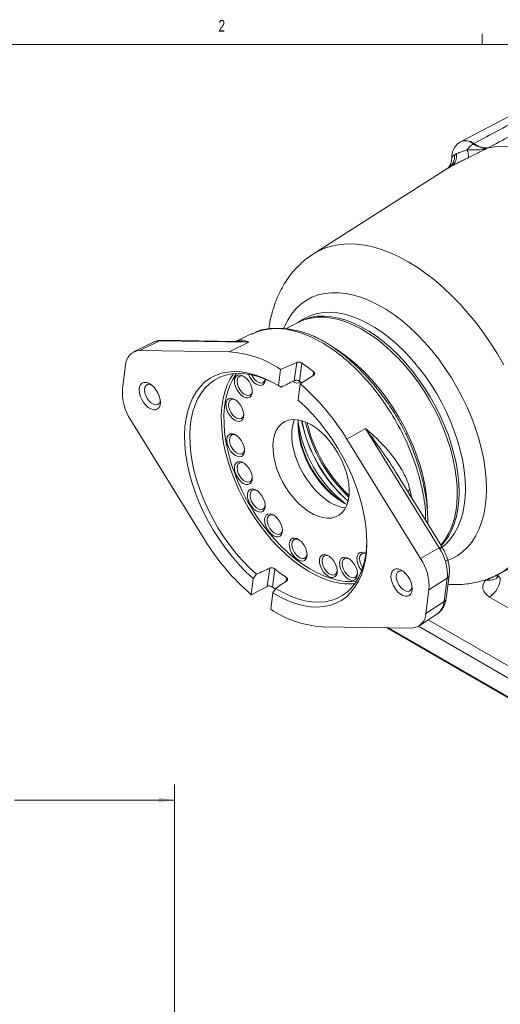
# Model space of a CAD drawing. Header units: inches. Extents: x 0.3 to 33.9, y 0.2 to 21.6.
# Tile 17 of 25: x 25.7 to 29.5, y 13.7 to 21.6. Entities that reach past the tile are written whole.
import ezdxf

# ---------------------------------------------------------------- set-up
doc = ezdxf.new("R2010")
doc.units = ezdxf.units.IN
doc.header["$MEASUREMENT"] = 0
doc.layers.add('SLD-0', color=7, linetype='Continuous', lineweight=15)
doc.styles.add('SLDTEXTSTYLE0', font='TXT', dxfattribs={"width": 0.75})
doc.dimstyles.new('SLDDIMSTYLE0', dxfattribs={"dimtxt": 0.25, "dimasz": 0.13, "dimexe": 0, "dimexo": 0.0625, "dimgap": 0.0625, "dimtad": 0, "dimtih": 1, "dimtoh": 1, "dimrnd": 1e-09, "dimzin": 12, "dimdsep": 46, "dimtxsty": 'SLDTEXTSTYLE0', "dimsah": 1, "dimcen": 0.09, "dimadec": 0, "dimazin": 3, "dimtfac": 1, "dimtofl": 0, "dimtmove": 0, "dimatfit": 3, "dimfxl": 1, "dimfrac": 2, "dimtolj": 1, "dimtzin": 12, "dimarcsym": 0})

# ---------------------------------------------------------------- blocks, each defined once
blk = doc.blocks.new('_D_7')
at = {"layer": 'SLD-0'}
for p, q in [((26.938, 12.1142), (26.938, 15.501)), ((24.3753, 15.4128), (24.3245, 15.4128)), ((24.3245, 15.4128), (24.3245, 15.016)), ((25.5183, 15.4128), (25.569, 15.4128)), ((25.569, 15.4128), (25.569, 15.016)), ((22.9555, 15.376), (24.2357, 15.376)), ((26.938, 15.376), (25.6579, 15.376)), ((24.3245, 15.016), (24.3753, 15.016)), ((25.569, 15.016), (25.5183, 15.016))]:
    blk.add_line(p, q, dxfattribs=at)
for points in [[(22.9555, 15.376), (23.0855, 15.356), (23.0855, 15.396)], [(26.938, 15.376), (26.808, 15.396), (26.808, 15.356)]]:
    blk.add_solid(points, dxfattribs=at)
at = {"layer": 'SLD-0', "char_height": 0.25, "attachment_point": 1, "style": 'SLDTEXTSTYLE0'}
for s, insert in [('3.98', (24.522, 15.7859, -1.544)), ('101.16', (24.4388, 15.3382, -1.544))]:
    blk.add_mtext(s, dxfattribs=dict(at, insert=insert))

msp = doc.modelspace()

# ---------------------------------------------------------------- linework, layer by layer
at = {"color": 7, "linetype": 'Continuous', "lineweight": 0}
for p, q in [((29.3979, 21.4106), (29.3979, 21.4954)), ((0.5229, 21.4106), (33.5229, 21.4106))]:
    msp.add_line(p, q, dxfattribs=at)
at = {"color": 7, "linetype": 'Continuous', "lineweight": 15}
for p, q in [((30.0273, 21.0534), (29.2292, 20.6371)), ((29.2247, 20.6346), (29.2217, 20.6327)), ((29.3263, 20.6173), (29.3294, 20.6193)), ((29.4458, 20.5866), (29.4428, 20.5847)), ((29.1236, 20.4222), (28.048, 19.7384)), ((27.9324, 19.1941), (27.8242, 19.1406)), ((27.9622, 19.2143), (27.9235, 19.1897)), ((26.7703, 19.0339), (26.6105, 18.9549)), ((26.661, 18.9657), (26.8188, 19.0443)), ((27.5318, 19.0339), (26.8188, 19.0443)), ((27.4313, 19.0396), (26.836, 19.0483)), ((27.5318, 19.0339), (27.3741, 18.9553)), ((27.5503, 19.1003), (27.4279, 19.0397)), ((27.3741, 18.9553), (26.661, 18.9657)), ((26.546, 18.8495), (26.5214, 18.6616)), ((27.769, 18.6861), (27.786, 18.8156)), ((27.914, 18.8708), (27.786, 18.8156)), ((27.8949, 18.7254), (27.914, 18.8708)), ((27.9355, 18.723), (27.9544, 18.867)), ((27.9429, 18.6995), (28.0504, 18.7699)), ((27.769, 18.6861), (27.7891, 18.6746)), ((27.9429, 18.6995), (27.9259, 18.57)), ((26.5881, 18.4109), (27.1774, 17.4575)), ((28.3153, 18.2588), (28.4641, 18.344)), ((29.0534, 17.3906), (28.4641, 18.344)), ((28.9046, 17.3054), (28.3153, 18.2588)), ((29.0739, 17.4009), (28.7069, 17.9946)), ((28.2474, 17.7792), (28.2888, 17.7512)), ((29.5255, 17.1791), (30.0783, 17.4675)), ((28.9046, 17.3054), (29.0534, 17.3906)), ((27.6984, 17.2286), (27.6794, 17.0833)), ((27.7385, 17.2225), (27.7196, 17.0785)), ((27.5498, 17.0168), (27.5668, 17.1463)), ((27.5928, 17.1796), (27.5668, 17.1463)), ((28.9714, 17.0547), (29.1176, 17.1497)), ((29.0929, 16.9618), (29.1176, 17.1497)), ((29.1082, 16.9837), (29.1329, 17.1716)), ((27.5498, 17.0168), (27.6794, 17.0833)), ((27.7237, 17.0302), (27.7461, 17.0662)), ((27.7237, 17.0302), (27.7067, 16.9007)), ((28.9467, 16.8668), (28.9714, 17.0547)), ((29.9433, 16.7169), (29.4559, 16.9982)), ((28.9467, 16.8668), (29.0929, 16.9618)), ((28.8931, 16.7677), (29.0414, 16.8665)), ((28.1187, 16.761), (28.8317, 16.7506)), ((30.2133, 15.8403), (28.6314, 16.7535))]:
    msp.add_line(p, q, dxfattribs=at)
at = {"color": 8, "linetype": 'Continuous', "lineweight": 15}
for p, q in [((28.0449, 18.7662), (28.0489, 18.797)), ((28.8012, 17.8421), (28.8193, 17.8569)), ((28.8193, 17.8569), (28.8342, 17.7887)), ((27.833, 17.1525), (27.8293, 17.1238)), ((29.4266, 17.1324), (29.4216, 17.1353)), ((28.6485, 16.7533), (30.2123, 15.8505)), ((30.2123, 16), (28.888, 16.7645)), ((28.9659, 16.8162), (30.2536, 16.0729))]:
    msp.add_line(p, q, dxfattribs=at)
at = {"color": 7, "linetype": 'Continuous', "lineweight": 15, "flags": 128}
for points in [[(30.6735, 19.8779), (30.6086, 19.9626), (30.5411, 20.0436), (30.4711, 20.1203), (30.3991, 20.1924), (30.3255, 20.2596), (30.2505, 20.3215), (30.1745, 20.3777), (30.098, 20.4281), (30.0213, 20.4724), (29.9448, 20.5104), (29.8688, 20.5418), (29.7939, 20.5665), (29.7202, 20.5844), (29.6482, 20.5954), (29.5782, 20.5994), (29.5107, 20.5965), (29.4458, 20.5866)], [(28.5497, 19.0615), (28.4893, 19.1033), (28.4287, 19.1396), (28.3682, 19.1703), (28.3082, 19.195), (28.2491, 19.2137), (28.1912, 19.2262), (28.135, 19.2325), (28.0807, 19.2324), (28.0289, 19.2261), (27.9797, 19.2135), (27.9336, 19.1947), (27.9324, 19.1941)], [(29.0667, 17.4125), (29.0731, 17.4198), (29.1044, 17.4616), (29.1315, 17.5087), (29.1541, 17.5606), (29.172, 17.6171), (29.1853, 17.6778), (29.1938, 17.7422), (29.1974, 17.81), (29.1961, 17.8808), (29.1899, 17.954), (29.1789, 18.0292), (29.1632, 18.1059), (29.1428, 18.1836), (29.1178, 18.2618), (29.0885, 18.34), (29.0551, 18.4177), (29.0176, 18.4944), (28.9765, 18.5696), (28.9319, 18.6427), (28.8841, 18.7134), (28.8335, 18.7812), (28.7804, 18.8456), (28.725, 18.9062), (28.6679, 18.9626), (28.6093, 19.0145), (28.5497, 19.0615)], [(27.5668, 17.1463), (27.5085, 17.2001), (27.4519, 17.2585), (27.3973, 17.321), (27.3451, 17.3874), (27.2958, 17.4569), (27.2496, 17.5293), (27.2068, 17.604), (27.1678, 17.6805), (27.1329, 17.7582), (27.1022, 17.8366), (27.076, 17.9151), (27.0545, 17.9933), (27.0379, 18.0705), (27.0261, 18.1462), (27.0194, 18.2199), (27.0178, 18.2911), (27.0212, 18.3593), (27.0297, 18.424), (27.0432, 18.4847), (27.0616, 18.5411), (27.0847, 18.5927), (27.1125, 18.6392), (27.1447, 18.6802), (27.1811, 18.7155), (27.2215, 18.7448), (27.2655, 18.7679), (27.3128, 18.7847), (27.3632, 18.7951), (27.4162, 18.7989), (27.4716, 18.7961), (27.5289, 18.7868), (27.5876, 18.771), (27.6475, 18.7489), (27.7081, 18.7205), (27.769, 18.6861)], [(27.7572, 18.6933), (27.73, 18.7079), (27.6712, 18.7353), (27.6131, 18.7568), (27.5561, 18.7721), (27.5005, 18.7811), (27.4468, 18.7837), (27.3953, 18.78), (27.3464, 18.77), (27.3005, 18.7536), (27.2578, 18.7312), (27.2187, 18.7027), (27.1834, 18.6684), (27.1521, 18.6286), (27.1252, 18.5835), (27.1027, 18.5334), (27.0848, 18.4787), (27.0718, 18.4197), (27.0635, 18.357), (27.0602, 18.2908), (27.0618, 18.2217), (27.0683, 18.1502), (27.0797, 18.0767), (27.0959, 18.0018), (27.1167, 17.9259), (27.1421, 17.8497), (27.1719, 17.7736), (27.2058, 17.6982), (27.2436, 17.624), (27.285, 17.5515), (27.3299, 17.4813), (27.3777, 17.4137), (27.4283, 17.3493), (27.4813, 17.2886), (27.5363, 17.2319), (27.5928, 17.1796)], [(27.3718, 18.7198), (27.3828, 18.7407), (27.4089, 18.7816)], [(27.498, 18.7563), (27.5168, 18.7394), (27.5333, 18.718), (27.5466, 18.6939), (27.5555, 18.6688), (27.5593, 18.6446), (27.5579, 18.623), (27.5514, 18.6056), (27.5401, 18.5939), (27.525, 18.5885), (27.5071, 18.5899), (27.4878, 18.5981), (27.4686, 18.6123), (27.4508, 18.6316), (27.4357, 18.6545), (27.4246, 18.6794), (27.4181, 18.7043), (27.4168, 18.7274), (27.4209, 18.7471), (27.4299, 18.7618), (27.4432, 18.7704), (27.4598, 18.7724), (27.4786, 18.7676), (27.498, 18.7563)], [(27.4936, 18.7594), (27.4899, 18.7611), (27.4733, 18.765), (27.4587, 18.7625), (27.4474, 18.7539), (27.4403, 18.7398), (27.4379, 18.7214), (27.4404, 18.7002), (27.4476, 18.6779), (27.459, 18.6562), (27.4736, 18.637), (27.4902, 18.6219), (27.5075, 18.6119), (27.5241, 18.608), (27.5386, 18.6105), (27.5499, 18.6191), (27.5571, 18.6332), (27.5593, 18.6456)], [(27.6631, 18.7381), (27.6616, 18.7219), (27.655, 18.7046), (27.6437, 18.6928), (27.6286, 18.6874), (27.6107, 18.6889), (27.5915, 18.697), (27.5722, 18.7113), (27.5544, 18.7306), (27.5394, 18.7535), (27.5286, 18.7773)], [(27.5531, 18.7727), (27.5626, 18.7552), (27.5772, 18.736), (27.5938, 18.7208), (27.6111, 18.7109), (27.6277, 18.707), (27.6423, 18.7094), (27.6536, 18.7181), (27.6607, 18.7321), (27.6623, 18.739)], [(27.9559, 18.7091), (27.9474, 18.715), (27.9355, 18.723)], [(26.7517, 18.6932), (26.7714, 18.6757), (26.7894, 18.654), (26.8044, 18.6293), (26.8157, 18.603), (26.8226, 18.5768), (26.8247, 18.5521), (26.8218, 18.5304), (26.8142, 18.5129), (26.8023, 18.5006), (26.7867, 18.4942), (26.7684, 18.4942), (26.7484, 18.5005), (26.728, 18.5128), (26.7082, 18.5303), (26.6903, 18.552), (26.6753, 18.5767), (26.664, 18.6029), (26.6571, 18.6291), (26.655, 18.6538), (26.6579, 18.6756), (26.6655, 18.6931), (26.6774, 18.7054), (26.693, 18.7117), (26.7113, 18.7117), (26.7312, 18.7054), (26.7517, 18.6932)], [(26.7512, 18.6935), (26.7344, 18.6973), (26.7192, 18.6948), (26.7074, 18.6858), (26.6999, 18.671), (26.6974, 18.6518), (26.7, 18.6296), (26.7076, 18.6062), (26.7195, 18.5835), (26.7348, 18.5635), (26.7522, 18.5476), (26.7703, 18.5372), (26.7876, 18.5331), (26.8029, 18.5357), (26.8147, 18.5447), (26.8222, 18.5594), (26.8239, 18.5676)], [(27.4293, 18.5689), (27.448, 18.5519), (27.4646, 18.5306), (27.4778, 18.5065), (27.4867, 18.4814), (27.4906, 18.4572), (27.4892, 18.4356), (27.4826, 18.4182), (27.4713, 18.4064), (27.4562, 18.4011), (27.4383, 18.4025), (27.4191, 18.4106), (27.3998, 18.4249), (27.382, 18.4442), (27.3669, 18.4671), (27.3558, 18.4919), (27.3493, 18.5169), (27.3481, 18.54), (27.3521, 18.5596), (27.3611, 18.5744), (27.3744, 18.583), (27.3911, 18.585), (27.4098, 18.5802), (27.4293, 18.5689)], [(27.4248, 18.572), (27.4211, 18.5737), (27.4045, 18.5776), (27.39, 18.5751), (27.3787, 18.5665), (27.3715, 18.5524), (27.3691, 18.534), (27.3716, 18.5128), (27.3788, 18.4904), (27.3902, 18.4688), (27.4048, 18.4496), (27.4214, 18.4345), (27.4387, 18.4245), (27.4553, 18.4206), (27.4699, 18.4231), (27.4812, 18.4317), (27.4883, 18.4458), (27.4905, 18.4582)], [(27.9259, 18.57), (27.9842, 18.5162), (28.0408, 18.4578), (28.0954, 18.3953), (28.1476, 18.3289), (28.1969, 18.2593), (28.2431, 18.187), (28.2859, 18.1123), (28.3249, 18.0358), (28.3598, 17.9581), (28.3905, 17.8797), (28.4167, 17.8012), (28.4382, 17.723), (28.4548, 17.6458), (28.4666, 17.5701), (28.4733, 17.4964), (28.4749, 17.4252), (28.4715, 17.357), (28.463, 17.2923), (28.4495, 17.2316), (28.4311, 17.1752), (28.408, 17.1236), (28.3802, 17.0771), (28.348, 17.0361), (28.3116, 17.0008), (28.2713, 16.9715), (28.2273, 16.9484), (28.1799, 16.9316), (28.1295, 16.9212), (28.0765, 16.9174), (28.0211, 16.9202), (27.9638, 16.9295), (27.9051, 16.9453), (27.8452, 16.9674), (27.7846, 16.9958), (27.7237, 17.0302)], [(28.0718, 18.3461), (28.0328, 18.3721), (27.9937, 18.3923), (27.9552, 18.4064), (27.9179, 18.4142), (27.8824, 18.4155), (27.8494, 18.4104), (27.8193, 18.3989), (27.7926, 18.3811), (27.7699, 18.3575), (27.7514, 18.3284), (27.7374, 18.2942), (27.7282, 18.2556), (27.724, 18.2131), (27.7248, 18.1674), (27.7306, 18.1194), (27.7413, 18.0697), (27.7567, 18.0193), (27.7766, 17.9688), (27.8007, 17.9193), (27.8285, 17.8714), (27.8596, 17.826), (27.8934, 17.7838), (27.9295, 17.7455), (27.9673, 17.7118), (28.006, 17.6831), (28.0452, 17.66), (28.0841, 17.6428), (28.122, 17.6318), (28.1585, 17.6272), (28.1928, 17.6291), (28.2245, 17.6375), (28.2529, 17.6521), (28.2777, 17.6728), (28.2983, 17.6992), (28.3146, 17.731), (28.3262, 17.7675), (28.3329, 17.8081), (28.3346, 17.8523), (28.3313, 17.8992), (28.323, 17.9482), (28.3099, 17.9983), (28.2923, 18.0489), (28.2702, 18.0989), (28.2443, 18.1478), (28.2148, 18.1945), (28.1822, 18.2384), (28.1471, 18.2787), (28.1101, 18.3148), (28.0718, 18.3461)], [(28.1438, 17.7794), (28.1052, 17.8108), (28.0679, 17.847), (28.0325, 17.8874), (27.9995, 17.9314), (27.9696, 17.9782), (27.943, 18.0271), (27.9203, 18.0774), (27.9018, 18.1283), (27.8878, 18.1789), (27.8786, 18.2285), (27.8742, 18.2762), (27.8748, 18.3214), (27.8803, 18.3633), (27.8906, 18.4012), (27.8963, 18.4157)], [(28.2291, 17.7895), (28.1881, 17.8228), (28.1483, 17.8609), (28.1103, 17.9033), (28.0747, 17.9493), (28.042, 17.9984), (28.0125, 18.0498), (27.9868, 18.1028), (27.9652, 18.1567), (27.948, 18.2108), (27.9355, 18.2642), (27.9277, 18.3162), (27.9249, 18.3661), (27.927, 18.4128)], [(27.4363, 18.2862), (27.455, 18.2692), (27.4716, 18.2479), (27.4848, 18.2238), (27.4937, 18.1987), (27.4976, 18.1745), (27.4962, 18.1529), (27.4897, 18.1355), (27.4784, 18.1237), (27.4633, 18.1183), (27.4454, 18.1198), (27.4261, 18.1279), (27.4069, 18.1422), (27.389, 18.1615), (27.374, 18.1844), (27.3628, 18.2092), (27.3564, 18.2342), (27.3551, 18.2573), (27.3591, 18.2769), (27.3682, 18.2916), (27.3815, 18.3003), (27.3981, 18.3023), (27.4169, 18.2975), (27.4363, 18.2862)], [(27.4319, 18.2893), (27.4281, 18.291), (27.4115, 18.2949), (27.397, 18.2924), (27.3857, 18.2838), (27.3786, 18.2697), (27.3762, 18.2513), (27.3787, 18.2301), (27.3859, 18.2077), (27.3973, 18.1861), (27.4119, 18.1669), (27.4285, 18.1517), (27.4458, 18.1418), (27.4624, 18.1379), (27.4769, 18.1404), (27.4882, 18.149), (27.4954, 18.1631), (27.4976, 18.1755)], [(27.4978, 18.0638), (27.5165, 18.0469), (27.5331, 18.0256), (27.5463, 18.0015), (27.5552, 17.9764), (27.5591, 17.9521), (27.5577, 17.9305), (27.5511, 17.9132), (27.5398, 17.9014), (27.5247, 17.896), (27.5069, 17.8974), (27.4876, 17.9056), (27.4683, 17.9198), (27.4505, 17.9391), (27.4355, 17.962), (27.4243, 17.9869), (27.4178, 18.0118), (27.4166, 18.0349), (27.4206, 18.0546), (27.4296, 18.0693), (27.4429, 18.078), (27.4596, 18.08), (27.4783, 18.0751), (27.4978, 18.0638)], [(27.4933, 18.0669), (27.4896, 18.0686), (27.473, 18.0725), (27.4585, 18.07), (27.4472, 18.0614), (27.44, 18.0473), (27.4376, 18.0289), (27.4401, 18.0077), (27.4474, 17.9854), (27.4587, 17.9637), (27.4733, 17.9446), (27.4899, 17.9294), (27.5072, 17.9195), (27.5238, 17.9156), (27.5384, 17.918), (27.5497, 17.9266), (27.5568, 17.9407), (27.559, 17.9532)], [(27.6015, 17.8448), (27.6203, 17.8278), (27.6368, 17.8065), (27.6501, 17.7824), (27.659, 17.7573), (27.6628, 17.7331), (27.6615, 17.7115), (27.6549, 17.6941), (27.6436, 17.6823), (27.6285, 17.677), (27.6106, 17.6784), (27.5913, 17.6865), (27.5721, 17.7008), (27.5543, 17.7201), (27.5392, 17.743), (27.5281, 17.7678), (27.5216, 17.7928), (27.5203, 17.8159), (27.5244, 17.8356), (27.5334, 17.8503), (27.5467, 17.8589), (27.5633, 17.8609), (27.5821, 17.8561), (27.6015, 17.8448)], [(27.5971, 17.8479), (27.5934, 17.8496), (27.5768, 17.8535), (27.5622, 17.851), (27.5509, 17.8424), (27.5438, 17.8283), (27.5414, 17.8099), (27.5439, 17.7887), (27.5511, 17.7663), (27.5625, 17.7447), (27.5771, 17.7255), (27.5937, 17.7104), (27.611, 17.7004), (27.6276, 17.6965), (27.6421, 17.699), (27.6534, 17.7076), (27.6606, 17.7217), (27.6628, 17.7341)], [(27.739, 17.6457), (27.7578, 17.6288), (27.7743, 17.6075), (27.7876, 17.5834), (27.7965, 17.5583), (27.8003, 17.534), (27.799, 17.5124), (27.7924, 17.4951), (27.7811, 17.4833), (27.766, 17.4779), (27.7481, 17.4793), (27.7288, 17.4875), (27.7096, 17.5017), (27.6918, 17.521), (27.6767, 17.544), (27.6656, 17.5688), (27.6591, 17.5937), (27.6578, 17.6168), (27.6619, 17.6365), (27.6709, 17.6512), (27.6842, 17.6599), (27.7008, 17.6619), (27.7196, 17.657), (27.739, 17.6457)], [(27.7346, 17.6489), (27.7309, 17.6505), (27.7143, 17.6544), (27.6997, 17.6519), (27.6884, 17.6433), (27.6813, 17.6292), (27.6789, 17.6108), (27.6814, 17.5896), (27.6886, 17.5673), (27.7, 17.5457), (27.7146, 17.5265), (27.7312, 17.5113), (27.7485, 17.5014), (27.7651, 17.4975), (27.7796, 17.4999), (27.7909, 17.5086), (27.7981, 17.5226), (27.8003, 17.5351)], [(27.9357, 17.4528), (27.9544, 17.4358), (27.971, 17.4145), (27.9842, 17.3904), (27.9931, 17.3653), (27.997, 17.3411), (27.9956, 17.3195), (27.9891, 17.3021), (27.9778, 17.2903), (27.9627, 17.2849), (27.9448, 17.2864), (27.9255, 17.2945), (27.9063, 17.3088), (27.8884, 17.3281), (27.8734, 17.351), (27.8622, 17.3758), (27.8558, 17.4007), (27.8545, 17.4239), (27.8585, 17.4435), (27.8676, 17.4582), (27.8809, 17.4669), (27.8975, 17.4689), (27.9163, 17.4641), (27.9357, 17.4528)], [(27.9313, 17.4559), (27.9275, 17.4576), (27.9109, 17.4614), (27.8964, 17.459), (27.8851, 17.4504), (27.878, 17.4363), (27.8756, 17.4179), (27.8781, 17.3967), (27.8853, 17.3743), (27.8967, 17.3527), (27.9113, 17.3335), (27.9279, 17.3183), (27.9452, 17.3084), (27.9618, 17.3045), (27.9763, 17.307), (27.9876, 17.3156), (27.9948, 17.3297), (27.997, 17.3421)], [(27.7461, 17.0662), (27.8051, 17.0329), (27.8639, 17.0054), (27.922, 16.984), (27.9791, 16.9687), (28.0346, 16.9597), (28.0883, 16.9571), (28.1398, 16.9608), (28.1887, 16.9708), (28.2346, 16.9872), (28.2773, 17.0096), (28.3165, 17.0381), (28.3518, 17.0724), (28.383, 17.1122), (28.41, 17.1573), (28.4324, 17.2074), (28.4503, 17.2621), (28.4634, 17.3211), (28.4716, 17.3838), (28.4749, 17.4499)], [(28.177, 17.3216), (28.1957, 17.3047), (28.2123, 17.2834), (28.2255, 17.2593), (28.2344, 17.2342), (28.2383, 17.2099), (28.2369, 17.1883), (28.2303, 17.171), (28.2191, 17.1592), (28.2039, 17.1538), (28.1861, 17.1552), (28.1668, 17.1634), (28.1475, 17.1776), (28.1297, 17.1969), (28.1147, 17.2199), (28.1035, 17.2447), (28.0971, 17.2696), (28.0958, 17.2927), (28.0998, 17.3124), (28.1088, 17.3271), (28.1222, 17.3358), (28.1388, 17.3378), (28.1576, 17.3329), (28.177, 17.3216)], [(28.1726, 17.3247), (28.1688, 17.3264), (28.1522, 17.3303), (28.1377, 17.3278), (28.1264, 17.3192), (28.1193, 17.3051), (28.1168, 17.2867), (28.1194, 17.2655), (28.1266, 17.2432), (28.138, 17.2216), (28.1525, 17.2024), (28.1692, 17.1872), (28.1865, 17.1773), (28.2031, 17.1734), (28.2176, 17.1758), (28.2289, 17.1845), (28.236, 17.1985), (28.2382, 17.211)], [(28.3388, 17.2992), (28.3576, 17.2822), (28.3741, 17.2609), (28.3874, 17.2368), (28.3963, 17.2117), (28.4001, 17.1875), (28.3988, 17.1659), (28.3922, 17.1485), (28.3809, 17.1367), (28.3658, 17.1313), (28.3479, 17.1328), (28.3286, 17.1409), (28.3094, 17.1552), (28.2916, 17.1745), (28.2765, 17.1974), (28.2654, 17.2222), (28.2589, 17.2472), (28.2576, 17.2703), (28.2617, 17.2899), (28.2707, 17.3047), (28.284, 17.3133), (28.3006, 17.3153), (28.3194, 17.3105), (28.3388, 17.2992)], [(28.3344, 17.3023), (28.3307, 17.304), (28.3141, 17.3079), (28.2995, 17.3054), (28.2882, 17.2968), (28.2811, 17.2827), (28.2787, 17.2643), (28.2812, 17.2431), (28.2884, 17.2207), (28.2998, 17.1991), (28.3144, 17.1799), (28.331, 17.1647), (28.3483, 17.1548), (28.3649, 17.1509), (28.3794, 17.1534), (28.3907, 17.162), (28.3979, 17.1761), (28.4001, 17.1885)], [(28.4334, 17.2098), (28.4294, 17.2148), (28.4143, 17.2377), (28.4032, 17.2625), (28.3967, 17.2874), (28.3954, 17.3106), (28.3995, 17.3302), (28.4085, 17.3449), (28.4218, 17.3536), (28.4385, 17.3556), (28.4572, 17.3507), (28.4667, 17.346)], [(28.4671, 17.3448), (28.4519, 17.3481), (28.4373, 17.3457), (28.426, 17.337), (28.4189, 17.323), (28.4165, 17.3046), (28.419, 17.2833), (28.4262, 17.261), (28.4376, 17.2394), (28.4417, 17.2333)], [(28.7647, 17.2035), (28.7845, 17.186), (28.8024, 17.1643), (28.8175, 17.1396), (28.8288, 17.1134), (28.8356, 17.0872), (28.8377, 17.0625), (28.8349, 17.0407), (28.8272, 17.0232), (28.8153, 17.0109), (28.7997, 17.0046), (28.7814, 17.0046), (28.7615, 17.0109), (28.741, 17.0231), (28.7213, 17.0406), (28.7033, 17.0623), (28.6883, 17.087), (28.677, 17.1132), (28.6701, 17.1395), (28.668, 17.1642), (28.6709, 17.1859), (28.6785, 17.2034), (28.6905, 17.2157), (28.706, 17.2221), (28.7243, 17.2221), (28.7443, 17.2158), (28.7647, 17.2035)], [(28.7643, 17.2038), (28.7475, 17.2077), (28.7323, 17.2051), (28.7205, 17.1961), (28.713, 17.1813), (28.7105, 17.1621), (28.7131, 17.1399), (28.7206, 17.1165), (28.7326, 17.0939), (28.7478, 17.0738), (28.7652, 17.0579), (28.7833, 17.0475), (28.8007, 17.0434), (28.8159, 17.046), (28.8277, 17.055), (28.8352, 17.0698), (28.837, 17.0779)], [(27.7196, 17.0785), (27.7313, 17.0691), (27.7428, 17.0601)], [(28.3773, 17.1041), (28.3505, 17.1022), (28.3047, 17.103)]]:
    msp.add_lwpolyline(points, dxfattribs=at)
at = {"color": 8, "linetype": 'Continuous', "lineweight": 15, "flags": 128}
for points in [[(28.0476, 19.7382), (28.0917, 19.7631), (28.1455, 19.7863), (28.2023, 19.8032), (28.262, 19.814), (28.3242, 19.8185), (28.3886, 19.8166), (28.455, 19.8085), (28.523, 19.7942), (28.5924, 19.7737), (28.6627, 19.7471), (28.7337, 19.7145), (28.805, 19.6762), (28.8763, 19.6322), (28.9473, 19.5828), (29.0177, 19.5282), (29.087, 19.4686), (29.155, 19.4045), (29.2214, 19.3359), (29.2859, 19.2633), (29.3481, 19.187), (29.4077, 19.1074), (29.4646, 19.0247), (29.5184, 18.9395), (29.5688, 18.8521)], [(27.8106, 19.1435), (27.8166, 19.1578), (27.8428, 19.2102), (27.8735, 19.2577), (27.9084, 19.2997), (27.9473, 19.3362), (27.99, 19.3669), (28.0363, 19.3916), (28.0858, 19.4102), (28.1383, 19.4225), (28.1935, 19.4285), (28.251, 19.4282), (28.3105, 19.4216), (28.3717, 19.4086), (28.4343, 19.3894), (28.4977, 19.3641), (28.5617, 19.3328), (28.6259, 19.2958), (28.6899, 19.2531), (28.7533, 19.2052), (28.8158, 19.1522), (28.877, 19.0945), (28.9366, 19.0325), (28.9941, 18.9664), (29.0493, 18.8966), (29.1018, 18.8237), (29.1513, 18.7479), (29.1976, 18.6698), (29.2403, 18.5898), (29.2792, 18.5084), (29.3141, 18.426), (29.3447, 18.3432), (29.371, 18.2604), (29.3927, 18.1781), (29.4097, 18.0968), (29.4219, 18.017), (29.4293, 17.9391), (29.4318, 17.8636), (29.4293, 17.791), (29.4219, 17.7216), (29.4097, 17.6559), (29.3927, 17.5942), (29.371, 17.537), (29.3447, 17.4845), (29.3141, 17.4371), (29.2792, 17.395), (29.2403, 17.3585), (29.1976, 17.3278), (29.1513, 17.3031), (29.1023, 17.2847)], [(29.263, 17.8627), (29.2606, 17.9342), (29.2533, 18.0081), (29.2411, 18.0838), (29.2242, 18.161), (29.2027, 18.239), (29.1766, 18.3174), (29.1463, 18.3957), (29.1117, 18.4734), (29.0733, 18.5499), (29.0312, 18.6248), (28.9858, 18.6976), (28.9372, 18.7678), (28.8858, 18.8349), (28.832, 18.8986), (28.7761, 18.9583), (28.7185, 19.0138), (28.6595, 19.0647), (28.5996, 19.1105), (28.539, 19.1511), (28.4782, 19.1862), (28.4177, 19.2155), (28.3577, 19.2389), (28.2987, 19.2561), (28.2411, 19.2672), (28.1852, 19.272), (28.1314, 19.2704), (28.0801, 19.2626), (28.0315, 19.2485), (27.986, 19.2282), (27.961, 19.2136)], [(27.9252, 19.1906), (27.9387, 19.1981), (27.9841, 19.2183), (28.0325, 19.2324), (28.0837, 19.2402), (28.1374, 19.2418), (28.1932, 19.237), (28.2507, 19.226), (28.3095, 19.2088), (28.3694, 19.1855), (28.4298, 19.1562), (28.4904, 19.1212), (28.5508, 19.0807), (28.6107, 19.0349), (28.6695, 18.9842), (28.727, 18.9288), (28.7828, 18.8692), (28.8365, 18.8057), (28.8877, 18.7387), (28.9362, 18.6687), (28.9815, 18.5961), (29.0235, 18.5213), (29.0619, 18.445), (29.0963, 18.3675), (29.1266, 18.2894), (29.1526, 18.2111), (29.1741, 18.1333), (29.191, 18.0563), (29.2031, 17.9807), (29.2104, 17.907), (29.2128, 17.8356)], [(26.8188, 19.0443), (26.8272, 19.0474), (26.836, 19.0483)], [(28.2234, 18.9826), (28.2387, 18.9729), (28.3, 18.9303)], [(28.3, 18.9303), (28.3607, 18.8825), (28.4203, 18.8297), (28.4785, 18.7723), (28.5348, 18.7107), (28.5888, 18.6451), (28.6403, 18.5762), (28.6889, 18.5043), (28.7343, 18.4298), (28.7762, 18.3533), (28.8143, 18.2753), (28.8483, 18.1962), (28.8782, 18.1166), (28.9035, 18.0371), (28.9243, 17.958), (28.9403, 17.8799), (28.9515, 17.8034), (28.9578, 17.7289), (28.9586, 17.7089)], [(28.3047, 17.103), (28.2971, 17.1036), (28.2417, 17.1113), (28.1847, 17.1253), (28.1266, 17.1456), (28.0677, 17.172), (28.0085, 17.2043), (27.9493, 17.2423), (27.8906, 17.2857), (27.8329, 17.3342), (27.7764, 17.3876), (27.7216, 17.4453), (27.6689, 17.507), (27.6187, 17.5723), (27.5713, 17.6406), (27.527, 17.7117), (27.4861, 17.7848), (27.449, 17.8596), (27.4159, 17.9354), (27.387, 18.0118), (27.3625, 18.0883), (27.3427, 18.1642), (27.3276, 18.2391), (27.3173, 18.3124), (27.312, 18.3836), (27.3116, 18.4523), (27.3161, 18.5179), (27.3256, 18.5799), (27.34, 18.638), (27.3591, 18.6917), (27.3718, 18.7198)], [(27.4339, 18.7834), (27.4308, 18.7792), (27.403, 18.736), (27.3796, 18.6877), (27.3608, 18.6348), (27.3466, 18.5776), (27.3373, 18.5164), (27.3328, 18.4518), (27.3332, 18.3842), (27.3384, 18.3141), (27.3485, 18.2419), (27.3634, 18.1681), (27.3795, 18.1054)], [(29.0576, 17.3837), (29.0733, 17.3945), (29.1117, 17.4267), (29.1463, 17.4645), (29.1766, 17.5077), (29.2027, 17.556), (29.2242, 17.6092), (29.2411, 17.6668), (29.2533, 17.7286), (29.2606, 17.794), (29.263, 17.8627)], [(29.8502, 17.866), (29.8477, 17.785), (29.8404, 17.7072), (29.8283, 17.633), (29.8114, 17.5627), (29.7898, 17.4966), (29.7636, 17.4351), (29.733, 17.3784), (29.698, 17.3267), (29.6589, 17.2804), (29.6157, 17.2396), (29.5688, 17.2046), (29.5254, 17.1791)], [(29.2128, 17.8356), (29.2104, 17.7671), (29.2031, 17.7018), (29.191, 17.6403), (29.1741, 17.5828), (29.1526, 17.5297), (29.1266, 17.4815), (29.0963, 17.4383), (29.0694, 17.4081)], [(27.687, 17.5179), (27.7367, 17.4599), (27.7906, 17.4031), (27.8462, 17.3506), (27.9032, 17.3028), (27.9609, 17.26), (28.0192, 17.2226), (28.0776, 17.1908), (28.1356, 17.1648), (28.1928, 17.1448), (28.2489, 17.1309), (28.3035, 17.1233), (28.3561, 17.1221), (28.3913, 17.1249)]]:
    msp.add_lwpolyline(points, dxfattribs=at)
at = {"color": 8, "linetype": 'Continuous', "lineweight": 15}
for centre, radius, start, end in [((29.2623, 20.545), 0.0965, 48.50746, 114.96256), ((26.8156, 18.9405), 0.1039, 88.28069, 115.89545), ((29.484, 17.161), 0.0325, 332.24884, 23.3331), ((28.9613, 16.9714), 0.132, 307.37683, 355.81307), ((29.0774, 16.9889), 0.0312, 299.7226, 350.47914)]:
    msp.add_arc(centre, radius, start, end, dxfattribs=at)
at = {"color": 7, "linetype": 'Continuous', "lineweight": 15}
for centre, radius, start, end in [((29.2653, 20.5468), 0.0967, 48.52889, 114.82298), ((29.4326, 20.4516), 0.1969, 122.66794, 143.0844), ((29.0697, 20.5133), 0.1059, 304.46771, 8.17875), ((29.0934, 20.5188), 0.0991, 306.47101, 11.00679), ((29.1766, 20.5187), 0.111, 354.08938, 27.4022), ((26.6631, 18.8487), 0.117, 91.02256, 179.59994), ((27.3284, 18.1435), 0.8131, 55.75498, 86.78118), ((27.1914, 17.7371), 1.3634, 51.02608, 55.97013), ((27.9192, 18.7584), 0.0527, 227.01106, 303.43065), ((26.924, 18.6346), 0.4035, 176.16722, 213.66717), ((26.7119, 17.2816), 1.8777, 31.35908, 49.03484), ((29.0867, 18.6319), 1.1553, 191.23236, 228.76227), ((29.0957, 18.6371), 1.1645, 191.41423, 228.58039), ((28.7511, 18.4362), 0.8278, 183.79388, 232.52226), ((28.9103, 18.53), 0.9933, 187.635, 232.23493), ((29.1328, 18.6585), 1.177, 192.89885, 227.09578), ((29.1327, 18.6585), 1.1664, 193.27621, 226.71841), ((29.2225, 18.7103), 1.3093, 201.96302, 218.03161), ((28.9688, 18.5631), 1.6539, 196.06571, 219.19386), ((28.3551, 18.0438), 0.3385, 231.37904, 261.35935), ((28.5113, 18.1638), 0.4687, 232.98283, 245.5141), ((28.7808, 18.4347), 1.8777, 211.35908, 229.03484), ((29.0996, 17.3244), 0.0807, 108.55573, 124.86331), ((28.7306, 17.1756), 0.3879, 356.16722, 33.66717), ((28.5687, 17.0817), 0.4035, 356.16722, 33.66717), ((28.4656, 18.1062), 1.1444, 230.55267, 236.44355), ((29.1021, 17.1768), 0.0312, 299.71765, 350.57994), ((29.3493, 17.1589), 0.1928, 303.54035, 357.32575), ((28.1643, 17.5728), 0.8131, 235.75498, 266.78118), ((28.8297, 16.8676), 0.117, 271.02256, 359.59994)]:
    msp.add_arc(centre, radius, start, end, dxfattribs=at)
for centre, major_axis, ratio, start_param, end_param in [((28.6521, 18.381), (8.7831, 4.1779), 0.065517, 1.62591, 1.638008), ((28.6521, 18.381), (8.7831, 4.1779), 0.065517, 4.5604, 4.572499), ((28.6521, 18.381), (7.3794, 5.2209), 0.061702, 4.545797, 4.557896), ((29.5885, 17.0788), (0.1875, 0.0044), 0.592198, 2.598528, 3.913199)]:
    msp.add_ellipse(centre, major_axis=major_axis, ratio=ratio, start_param=start_param, end_param=end_param, dxfattribs=at)
at = {"color": 8, "linetype": 'Continuous', "lineweight": 15}
msp.add_ellipse((29.5861, 17.1795), major_axis=(0.0624, 0.0046), ratio=0.620565, start_param=3.095753, end_param=3.881151, dxfattribs=at)
at = {"color": 7, "linetype": 'Continuous', "lineweight": 15}
for points, knots in [([(29.3294, 20.6193), (29.4672, 20.6929), (29.7274, 20.8321), (29.9873, 20.9714), (30.1096, 21.0369)], [0, 0, 0, 0, 0.5296757, 1, 1, 1, 1]), ([(30.2334, 21.0001), (30.0883, 20.924), (29.8258, 20.7861), (29.5633, 20.6483), (29.4458, 20.5866)], [0, 0, 0, 0, 0.55255, 1, 1, 1, 1]), ([(29.2218, 20.6318), (29.2164, 20.6284), (29.2028, 20.6198), (29.1855, 20.601), (29.1701, 20.5775), (29.1597, 20.5519), (29.1539, 20.527), (29.1535, 20.5106), (29.1534, 20.5034)], [0, 0, 0, 0, 0.125672, 0.314362, 0.497158, 0.677251, 0.85807, 1, 1, 1, 1]), ([(29.3263, 20.6173), (29.3363, 20.611), (29.3567, 20.598), (29.3868, 20.5867), (29.4163, 20.5812), (29.4338, 20.5835), (29.4428, 20.5847)], [0, 0, 0, 0, 0.246206, 0.499999, 0.746205, 1, 1, 1, 1]), ([(29.4458, 20.5866), (29.4433, 20.5861), (29.4327, 20.5842), (29.4121, 20.5842), (29.3845, 20.5905), (29.3565, 20.602), (29.3385, 20.6135), (29.3294, 20.6193)], [0, 0, 0, 0, 0.073245, 0.312639, 0.558976, 0.776893, 1, 1, 1, 1]), ([(29.1745, 20.5283), (29.1757, 20.5292), (29.1781, 20.5308), (29.1821, 20.5332), (29.1862, 20.5355), (29.1892, 20.5369), (29.1907, 20.5377)], [0, 0, 0, 0, 0.249854, 0.5, 0.749854, 1, 1, 1, 1]), ([(29.1907, 20.5377), (29.192, 20.5383), (29.199, 20.5417), (29.2134, 20.5473), (29.2339, 20.5545), (29.2548, 20.5619), (29.2683, 20.5672), (29.2751, 20.5699)], [0, 0, 0, 0, 0.06151, 0.327969, 0.600279, 0.797253, 1, 1, 1, 1]), ([(29.2751, 20.5699), (29.3021, 20.5687), (29.3444, 20.5668), (29.3999, 20.5727), (29.4285, 20.5798), (29.4427, 20.5846), (29.4428, 20.5847)], [0, 0, 0, 0, 0.458943, 0.721865, 0.99767, 1, 1, 1, 1]), ([(29.4428, 20.5847), (29.4426, 20.5846), (29.4294, 20.5781), (29.403, 20.5652), (29.3511, 20.5394), (29.3125, 20.5201), (29.287, 20.5073)], [0, 0, 0, 0, 0.002547, 0.254971, 0.506602, 1, 1, 1, 1]), ([(29.153, 20.5034), (29.153, 20.5032), (29.1537, 20.4956), (29.1512, 20.4812), (29.1461, 20.4617), (29.1385, 20.4455), (29.1304, 20.433), (29.1231, 20.4241), (29.1178, 20.4188), (29.1151, 20.4165), (29.1152, 20.4166), (29.1152, 20.4166)], [0, 0, 0, 0, 0.005226, 0.170908, 0.324098, 0.463729, 0.587653, 0.69812, 0.805477, 0.91887, 1, 1, 1, 1]), ([(29.287, 20.5073), (29.2758, 20.5017), (29.253, 20.4903), (29.218, 20.4731), (29.1828, 20.4555), (29.1626, 20.4446), (29.1523, 20.4391)], [0, 0, 0, 0, 0.21336, 0.43352, 0.711269, 1, 1, 1, 1]), ([(28.0477, 19.7376), (28.0328, 19.7279), (27.9996, 19.7063), (27.9523, 19.6665), (27.9051, 19.6199), (27.8621, 19.5687), (27.8232, 19.5131), (27.7885, 19.4532), (27.7581, 19.3891), (27.7322, 19.3211), (27.7113, 19.249), (27.6972, 19.1874), (27.6921, 19.1491), (27.6904, 19.1369)], [0, 0, 0, 0, 0.075087, 0.168138, 0.261457, 0.355464, 0.450555, 0.547076, 0.645302, 0.745405, 0.847425, 0.951253, 1, 1, 1, 1]), ([(28.9614, 17.5829), (28.9616, 17.5875), (28.9634, 17.6181), (28.9604, 17.6727), (28.9539, 17.7469), (28.9432, 17.8205), (28.9274, 17.9016), (28.9049, 17.9917), (28.8738, 18.0927), (28.8378, 18.1909), (28.7968, 18.2834), (28.7542, 18.3671), (28.6984, 18.464), (28.6301, 18.5672), (28.5515, 18.6699), (28.475, 18.758), (28.3956, 18.839), (28.3137, 18.9125), (28.2299, 18.9775), (28.1606, 19.0236), (28.1015, 19.0565), (28.0471, 19.0827), (27.9866, 19.1063), (27.9256, 19.1242), (27.8726, 19.135), (27.8262, 19.141), (27.781, 19.1437), (27.7294, 19.1427), (27.67, 19.1354), (27.6087, 19.1212), (27.57, 19.1041), (27.5516, 19.096)], [0, 0, 0, 0, 0.006216, 0.041829, 0.07022, 0.100778, 0.13357, 0.169684, 0.210205, 0.255337, 0.287984, 0.322738, 0.359053, 0.411066, 0.459349, 0.503677, 0.543863, 0.591436, 0.635096, 0.675156, 0.698128, 0.725398, 0.758029, 0.790441, 0.819541, 0.841147, 0.864183, 0.892319, 0.925777, 0.964825, 1, 1, 1, 1]), ([(26.836, 19.0478), (26.8302, 19.0479), (26.8152, 19.0481), (26.7928, 19.0437), (26.7774, 19.0367), (26.7703, 19.0335)], [0, 0, 0, 0, 0.2528235, 0.655567, 1, 1, 1, 1]), ([(27.9544, 18.867), (27.9518, 18.8684), (27.9465, 18.8714), (27.9365, 18.8737), (27.9264, 18.874), (27.9188, 18.8726), (27.9151, 18.8712), (27.914, 18.8708)], [0, 0, 0, 0, 0.227482, 0.45498, 0.682064, 0.908587, 1, 1, 1, 1]), ([(28.0504, 18.7699), (28.0523, 18.7714), (28.0561, 18.7746), (28.058, 18.7811), (28.0566, 18.788), (28.053, 18.7935), (28.0498, 18.7962), (28.0489, 18.797)], [0, 0, 0, 0, 0.22645, 0.452907, 0.679278, 0.906075, 1, 1, 1, 1]), ([(27.8949, 18.7254), (27.8977, 18.7265), (27.9033, 18.7287), (27.9135, 18.7295), (27.9236, 18.7283), (27.931, 18.7257), (27.9345, 18.7236), (27.9355, 18.723)], [0, 0, 0, 0, 0.226375, 0.452725, 0.679719, 0.907566, 1, 1, 1, 1]), ([(28.4641, 18.344), (28.4808, 18.3295), (28.5135, 18.3012), (28.5602, 18.2572), (28.6047, 18.2122), (28.6459, 18.1666), (28.6882, 18.1152), (28.7287, 18.0589), (28.7676, 17.9936), (28.7991, 17.9274), (28.8128, 17.8796), (28.8193, 17.8569)], [0, 0, 0, 0, 0.104409, 0.203915, 0.306493, 0.409204, 0.502325, 0.632957, 0.751932, 0.882132, 1, 1, 1, 1]), ([(29.1328, 17.1717), (29.1338, 17.182), (29.1358, 17.2028), (29.1338, 17.2354), (29.1286, 17.2676), (29.1209, 17.2976), (29.112, 17.3238), (29.1019, 17.3484), (29.0917, 17.3698), (29.0839, 17.3837), (29.0807, 17.3894)], [0, 0, 0, 0, 0.149754, 0.303441, 0.450848, 0.586295, 0.705108, 0.802945, 0.919155, 1, 1, 1, 1]), ([(27.7385, 17.2225), (27.7359, 17.2243), (27.7307, 17.2279), (27.7208, 17.231), (27.7107, 17.2318), (27.7032, 17.2306), (27.6995, 17.2291), (27.6984, 17.2286)], [0, 0, 0, 0, 0.228082, 0.456161, 0.684232, 0.911668, 1, 1, 1, 1]), ([(27.8348, 17.1277), (27.8367, 17.1293), (27.8405, 17.1326), (27.8424, 17.1387), (27.8409, 17.1449), (27.8371, 17.1496), (27.8339, 17.1519), (27.833, 17.1525)], [0, 0, 0, 0, 0.226375, 0.452725, 0.679719, 0.907566, 1, 1, 1, 1]), ([(29.1235, 17.1), (29.1312, 17.0993), (29.1634, 17.0962), (29.2195, 17.0973), (29.2906, 17.1035), (29.3592, 17.1163), (29.425, 17.1353), (29.4804, 17.1562), (29.5126, 17.1732), (29.525, 17.1797)], [0, 0, 0, 0, 0.055242, 0.230549, 0.402197, 0.570394, 0.735571, 0.898308, 1, 1, 1, 1]), ([(29.5128, 17.1459), (29.5024, 17.1415), (29.4913, 17.1369), (29.4708, 17.1332), (29.4581, 17.1318), (29.4438, 17.1316), (29.4361, 17.1318), (29.4319, 17.132), (29.4296, 17.1322), (29.4283, 17.1323), (29.4275, 17.1323), (29.4272, 17.1324), (29.427, 17.1324), (29.4268, 17.1324), (29.4267, 17.1324), (29.4266, 17.1324)], [0, 0, 0, 0, 0.426251, 0.457293, 0.712383, 0.842296, 0.912355, 0.951016, 0.972553, 0.984602, 0.991356, 0.995145, 0.996106, 0.996742, 1, 1, 1, 1]), ([(29.5234, 17.1768), (29.523, 17.1712), (29.5223, 17.1607), (29.5174, 17.1502), (29.5138, 17.1458), (29.5142, 17.1463), (29.5144, 17.1464)], [0, 0, 0, 0, 0.3520862, 0.653733, 0.9074308, 1, 1, 1, 1]), ([(27.6794, 17.0833), (27.6821, 17.0844), (27.6877, 17.0867), (27.6979, 17.0871), (27.7078, 17.0851), (27.7151, 17.0818), (27.7186, 17.0793), (27.7196, 17.0785)], [0, 0, 0, 0, 0.22645, 0.452907, 0.679278, 0.906075, 1, 1, 1, 1]), ([(29.0404, 16.8667), (29.0451, 16.8698), (29.0585, 16.8782), (29.0755, 16.8975), (29.0914, 16.9229), (29.1019, 16.9513), (29.1074, 16.9719), (29.1081, 16.9833), (29.1082, 16.9838)], [0, 0, 0, 0, 0.122428, 0.346047, 0.554688, 0.769976, 0.989464, 1, 1, 1, 1])]:
    msp.add_open_spline(points, degree=3, knots=knots, dxfattribs=at)
at = {"color": 8, "linetype": 'Continuous', "lineweight": 15}
for points, knots in [([(29.1531, 20.5035), (29.1534, 20.5049), (29.1538, 20.5074), (29.1572, 20.5125), (29.1615, 20.5176), (29.1672, 20.523), (29.1721, 20.5266), (29.1745, 20.5283)], [0, 0, 0, 0, 0.238834, 0.425443, 0.613753, 0.806299, 1, 1, 1, 1]), ([(29.1296, 20.426), (29.1281, 20.4251), (29.1258, 20.4237), (29.1242, 20.4226), (29.1236, 20.4222)], [0, 0, 0, 0, 0.649253, 1, 1, 1, 1]), ([(28.9432, 17.6124), (28.9437, 17.6236), (28.9473, 17.6958), (28.9228, 17.8462), (28.8687, 18.0551), (28.7828, 18.2663), (28.6721, 18.4695), (28.5397, 18.6575), (28.3911, 18.823), (28.2318, 18.9596), (28.0682, 19.0619), (27.906, 19.1267), (27.753, 19.1489), (27.6326, 19.139), (27.5732, 19.1064), (27.5528, 19.0952)], [0, 0, 0, 0, 0.015789, 0.101195, 0.186602, 0.272009, 0.357415, 0.442822, 0.528229, 0.613636, 0.699042, 0.784449, 0.869856, 0.955263, 1, 1, 1, 1]), ([(27.4292, 19.0397), (27.4317, 19.0409), (27.44, 19.0449), (27.4545, 19.0481), (27.4729, 19.0498), (27.4919, 19.0478), (27.5113, 19.0428), (27.5249, 19.0369), (27.5318, 19.0339)], [0, 0, 0, 0, 0.07271, 0.244605, 0.434211, 0.623569, 0.807258, 1, 1, 1, 1]), ([(27.4313, 19.0395), (27.4347, 19.0395), (27.4508, 19.0395), (27.4842, 19.0379), (27.5145, 19.0354), (27.5318, 19.0339)], [0, 0, 0, 0, 0.099752, 0.485109, 1, 1, 1, 1]), ([(28.4641, 18.344), (28.4833, 18.3184), (28.517, 18.2737), (28.567, 18.2045), (28.6126, 18.1394), (28.6596, 18.0691), (28.6905, 18.0218), (28.7061, 17.9958), (28.7068, 17.9946)], [0, 0, 0, 0, 0.225148, 0.393652, 0.601683, 0.785223, 0.990167, 1, 1, 1, 1]), ([(29.4836, 17.1592), (29.482, 17.1579), (29.4793, 17.1557), (29.4692, 17.1499), (29.457, 17.1434), (29.4435, 17.1379), (29.4361, 17.1353), (29.432, 17.134), (29.4296, 17.1333), (29.4283, 17.1329), (29.4276, 17.1327), (29.4272, 17.1326), (29.427, 17.1325), (29.4268, 17.1325), (29.4267, 17.1324), (29.4266, 17.1324)], [0, 0, 0, 0, 0.094563, 0.163695, 0.540374, 0.742341, 0.855036, 0.918426, 0.954117, 0.974204, 0.985501, 0.991852, 0.994058, 0.995029, 1, 1, 1, 1])]:
    msp.add_open_spline(points, degree=3, knots=knots, dxfattribs=at)
at = {"color": 7, "linetype": 'Continuous', "lineweight": 15}
msp.add_open_spline([(29.1523, 20.4391), (29.1482, 20.4368), (29.14, 20.4322), (29.1331, 20.4281), (29.1296, 20.426)], degree=3, dxfattribs=at)

# ---------------------------------------------------------------- texts
at = {"color": 7, "linetype": 'Continuous', "lineweight": 0, "insert": (27.2892, 21.6071), "char_height": 0.0938, "attachment_point": 1, "style": 'SLDTEXTSTYLE0'}
msp.add_mtext('2', dxfattribs=at)

# ---------------------------------------------------------------- dimensions: what is measured, and where the dimension line sits
at = {"layer": 'SLD-0'}
dim = msp.add_linear_dim(base=(26.938, 15.376), p1=(22.9555, 17.4229), p2=(26.938, 12.0642), dimstyle='SLDDIMSTYLE0', dxfattribs=at)
dim.commit()
dim.dimension.update_dxf_attribs({"geometry": '_D_7', "text_midpoint": (24.9468, 15.376), "dimtype": 160})

doc.saveas('drawing.dxf')
